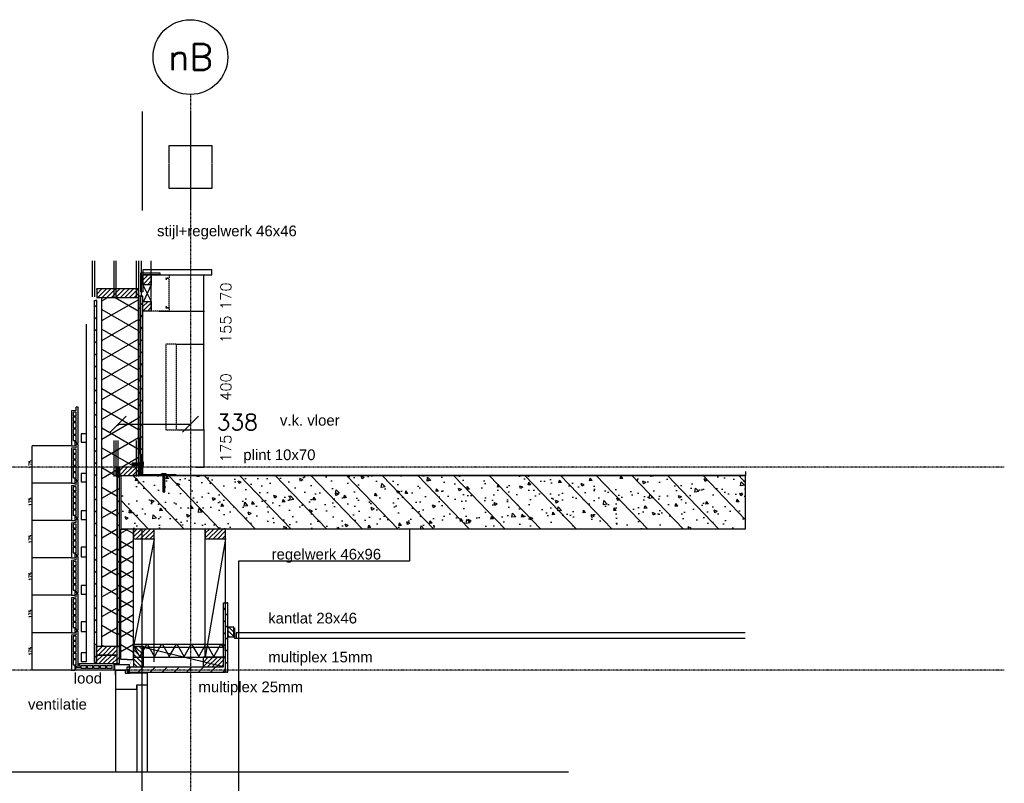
# Model space of a CAD drawing. Extents: x 0 to 297174, y -27731 to 163980.
# Tile 36 of 152: x 137829 to 142437, y 101316 to 104890. Entities that reach past the tile are written whole.
import ezdxf
from ezdxf.enums import TextEntityAlignment as Align

# ---------------------------------------------------------------- set-up
doc = ezdxf.new("R2010")
doc.units = 0
doc.header["$LTSCALE"] = 5
doc.header["$MEASUREMENT"] = 0
doc.header["$PDMODE"] = 3
doc.header["$PDSIZE"] = 0.1
for name, pattern in [('DASHDOT', [1, 0.5, -0.25, 0, -0.25]), ('DD1', [2.66667, 1.66667, -0.5, 0, -0.5]), ('HIDDEN', [0.375, 0.25, -0.125]), ('HIDDEN2', [0.1875, 0.125, -0.0625])]:
    doc.linetypes.add(name, pattern=pattern)
doc.layers.get('0').update_dxf_attribs({"linetype": 'CONTINUOUS'})
doc.layers.get('DEFPOINTS').update_dxf_attribs({"linetype": 'CONTINUOUS'})
for name, color, linetype in [('A--01A1_ACEER', 1, 'CONTINUOUS'), ('A--A21--_F-23-', 9, 'CONTINUOUS'), ('A--A23--_F--3-', 9, 'CONTINUOUS'), ('A--A25--_F--3-', 9, 'CONTINUOUS'), ('A--A42--_F-23-', 9, 'CONTINUOUS'), ('A--L$7A1-_STRAMIEN', 1, 'CONTINUOUS'), ('A--L13D3_VLOEREN', 3, 'CONTINUOUS'), ('A--L21--', 3, 'CONTINUOUS'), ('A--L21--_F--3-', 7, 'CONTINUOUS'), ('A--L21--_F-23-', 4, 'CONTINUOUS'), ('A--L21D3_BUITENWAND', 3, 'CONTINUOUS'), ('A--L21D4_BUITENWAND', 4, 'CONTINUOUS'), ('A--L22DC4_BINNENWAND', 4, 'HIDDEN'), ('A--L23--', 7, 'CONTINUOUS'), ('A--L23--_F--3-', 7, 'CONTINUOUS'), ('A--L25--', 7, 'CONTINUOUS'), ('A--L25--_F-23-', 7, 'CONTINUOUS'), ('A--L28--', 7, 'CONTINUOUS'), ('A--L28--_F--3-', 1, 'CONTINUOUS'), ('A--L28D1_KONSTRUKTIES', 1, 'CONTINUOUS'), ('A--L28DC1_KONSTRUKTIES', 1, 'HIDDEN2'), ('A--L31--', 2, 'CONTINUOUS'), ('A--L31--_F--3-', 7, 'CONTINUOUS'), ('A--L31D1_BUITENKOZIJN', 1, 'CONTINUOUS'), ('A--L35--', 7, 'CONTINUOUS'), ('A--L35--_F--3-', 7, 'CONTINUOUS'), ('A--L35--_F-23-', 7, 'CONTINUOUS'), ('A--L35-D2-_PLAFONDS', 2, 'CONTINUOUS'), ('A--L35-D4-_PLAFONDS', 4, 'CONTINUOUS'), ('A--L351-_F-23-', 7, 'CONTINUOUS'), ('A--L42--', 7, 'CONTINUOUS'), ('A--L42--_F-23-', 7, 'CONTINUOUS'), ('A--M$1A-_F123-', 1, 'CONTINUOUS'), ('A--T$1A-_F123_20', 1, 'CONTINUOUS'), ('STRAMIEN', 8, 'DD1'), ('X--LR---_CP', 7, 'CONTINUOUS')]:
    doc.layers.add(name, color=color, linetype=linetype)
doc.styles.add('EB2', font='ARIAL.TTF')
doc.styles.add('HIEMSTRA', font='romans.shx')
doc.styles.add('MAATLIJN', font='ROMANS')
doc.dimstyles.new('ALFA25', dxfattribs={"dimtxt": 50, "dimasz": 2, "dimexe": 0.3, "dimexo": 0.3, "dimgap": 2, "dimtad": 1, "dimdec": 0, "dimzin": 0, "dimdsep": 46, "dimtxsty": 'HIEMSTRA', "dimblk1": 'OBLIQUE', "dimblk2": 'OBLIQUE', "dimsah": 1, "dimcen": 0.09, "dimdle": 0.3, "dimclrd": 1, "dimclre": 1, "dimclrt": 2, "dimadec": 0, "dimazin": 0, "dimtfac": 0.75, "dimtdec": 4, "dimtix": 1, "dimtmove": 2, "dimatfit": 3, "dimldrblk": 'OBLIQUE', "dimfxl": 0, "dimtvp": 625, "dimtolj": 1, "dimtzin": 0, "dimarcsym": 0})
doc.dimstyles.get("Standard").update_dxf_attribs({"dimscale": 50, "dimtxt": 2.5, "dimasz": 2, "dimexe": 0.3, "dimexo": 0.3, "dimgap": 2, "dimtad": 1, "dimdec": 0, "dimzin": 0, "dimdsep": 46, "dimtxsty": 'HIEMSTRA', "dimblk1": 'OBLIQUE', "dimblk2": 'OBLIQUE', "dimsah": 1, "dimcen": 0.09, "dimdle": 0.3, "dimclrd": 1, "dimclre": 1, "dimclrt": 2, "dimadec": 0, "dimazin": 0, "dimtfac": 1, "dimtdec": 4, "dimtix": 1, "dimtmove": 2, "dimatfit": 3, "dimldrblk": 'OBLIQUE', "dimfxl": 0, "dimtvp": 625, "dimtolj": 1, "dimtzin": 0, "dimarcsym": 0})
pattern_1 = [(45, (0, 0), (-10.6066, 10.6066), [])]
pattern_2 = [(45, (-138290.5, -101875.897), (-28.284271, 28.284271), [])]

# ---------------------------------------------------------------- blocks, each defined once
blk = doc.blocks.new('_OBLIQUE')
at = {"color": 0, "linetype": 'ByBlock'}
blk.add_line((-0.5, -0.5), (0.5, 0.5), dxfattribs=at)
blk = doc.blocks.new('*D230')
at = {"layer": 'A--M$1A-_F123-', "color": 0, "lineweight": -2}
for p, q in [((138289.9, 102997), (138628.3, 102997)), ((138290.4, 102988.9), (138290.4, 102997.5)), ((138627.9, 102988.9), (138627.9, 102997.5))]:
    blk.add_line(p, q, dxfattribs=at)
at = {"layer": 'DEFPOINTS', "color": 0}
for p in [(138290.4, 102988.5), (138627.9, 102997), (138627.9, 102988.5)]:
    blk.add_point(p, dxfattribs=at)
at = {"layer": 'A--M$1A-_F123-', "color": 0, "lineweight": -2, "xscale": 75, "yscale": 75, "zscale": 75, "rotation": 180}
blk.add_blockref('_OBLIQUE', (138290.4, 102997), dxfattribs=at)
at = {"layer": 'A--M$1A-_F123-', "color": 0, "lineweight": -2, "xscale": 75, "yscale": 75, "zscale": 75}
blk.add_blockref('_OBLIQUE', (138627.9, 102997), dxfattribs=at)
at = {"layer": 'A--M$1A-_F123-', "color": 2, "insert": (138847.3, 103006.9), "char_height": 75, "attachment_point": 5, "style": 'MAATLIJN'}
blk.add_mtext('\\A1;338', dxfattribs=at)
blk = doc.blocks.new('Q020559-')
at = {"layer": 'A--L28--_F--3-', "color": 4, "linetype": 'Continuous'}
blk.add_lwpolyline([(0, 0), (0, 90), (8, 90, -0.414214), (10, 88), (10, 13.5, 0.414214), (13.5, 10), (88, 10, -0.414214), (90, 8), (90, 0)], format="xyb", close=True, dxfattribs=at)
at = {"layer": 'X--LR---_CP', "color": 4, "linetype": 'Continuous'}
blk.add_point((0, 0), dxfattribs=at)
blk = doc.blocks.new('Q020283-')
at = {"layer": 'A--A25--_F--3-'}
h = blk.add_hatch(dxfattribs=at)
h.set_pattern_fill('ALFALINE', color=256, scale=15, style=0, pattern_type=2)
h.set_pattern_definition(pattern_1)
h.paths.add_polyline_path([(0, 0), (0, 96), (46, 96), (46, 0)])
at = {"layer": 'A--L25--_F-23-', "color": 2, "linetype": 'Continuous'}
blk.add_lwpolyline([(0, 0), (0, 96), (46, 96), (46, 0)], close=True, dxfattribs=at)
at = {"layer": 'X--LR---_CP'}
for p in [(0, 0), (0, 0), (46, 0)]:
    blk.add_point(p, dxfattribs=at)
blk = doc.blocks.new('*U1676')
at = {"layer": 'A--A42--_F-23-', "linetype": 'Continuous'}
h = blk.add_hatch(dxfattribs=at)
h.set_pattern_fill('ALFALINE', color=256, scale=40, style=0)
h.set_pattern_definition([(45, (-138331.353, -101848.398), (-28.284271, 28.284271), [])])
h.paths.add_polyline_path([(0, 0), (0, 12.5), (451.5, 12.5), (456.5, 0), (461.5, -12.5), (0, -12.5)])
at = {"layer": 'A--L42--_F-23-', "color": 2, "linetype": 'Continuous'}
for points in [[(0, 0), (0, 12.5), (451.5, 12.5), (451.5, 12.5)], [(0, 0), (0, 12.5), (451.5, 12.5), (451.5, 12.5)], [(0, 0), (0, 12.5), (451.5, 12.5), (451.5, 12.5)], [(0, 0), (0, -12.5), (461.5, -12.5), (461.5, -12.5)]]:
    blk.add_lwpolyline(points, dxfattribs=at)
blk = doc.blocks.new('*U1675')
at = {"layer": 'A--A21--_F-23-', "linetype": 'Continuous'}
h = blk.add_hatch(dxfattribs=at)
h.set_pattern_fill('ALFAISO', color=256, scale=60, style=0)
h.set_pattern_definition([(60, (0, -30), (-51.9615, 30), []), (120, (0, -30), (-51.9615, -30), [])])
h.paths.add_polyline_path([(0, 0), (0, 30), (421, 30), (421, 0), (421, -30), (0, -30)])
at = {"layer": 'A--L21--_F--3-', "color": 3, "linetype": 'Continuous'}
for points in [[(0, 0), (0, 30), (421, 30), (421, 0)], [(0, 0), (0, -30), (421, -30), (421, 0)]]:
    blk.add_lwpolyline(points, dxfattribs=at)
blk = doc.blocks.new('*U1674')
at = {"layer": 'A--A42--_F-23-', "linetype": 'Continuous'}
h = blk.add_hatch(dxfattribs=at)
h.set_pattern_fill('ALFALINE', color=256, scale=40, style=0)
h.set_pattern_definition([(45, (-138184.455, -101880.604), (-28.284271, 28.284271), [])])
h.paths.add_polyline_path([(0, 0), (-5, 0), (-5.1, 1695.2), (-0.1, 1695.2), (4.9, 1695.2), (5, 0)])
at = {"layer": 'A--L42--_F-23-', "color": 2, "linetype": 'Continuous'}
for points in [[(0, 0), (-5, 0), (-5.1, 1695.2), (-0.1, 1695.2)], [(0, 0), (5, 0), (4.9, 1695.2), (-0.1, 1695.2)]]:
    blk.add_lwpolyline(points, dxfattribs=at)
blk = doc.blocks.new('*U1673')
at = {"layer": 'A--A42--_F-23-', "linetype": 'Continuous'}
h = blk.add_hatch(dxfattribs=at)
h.set_pattern_fill('ALFALINE', color=256, scale=40, style=0)
h.set_pattern_definition(pattern_2)
h.paths.add_polyline_path([(0, 0), (-5, 0), (-5.1, 920), (-0.1, 920), (4.9, 920), (5, 0)])
at = {"layer": 'A--L42--_F-23-', "color": 2, "linetype": 'Continuous'}
for points in [[(0, 0), (-5, 0), (-5.1, 920), (-0.1, 920)], [(0, 0), (5, 0), (4.9, 920), (-0.1, 920)]]:
    blk.add_lwpolyline(points, dxfattribs=at)
blk = doc.blocks.new('ARGETON175')
at = {"layer": 'A--L21D3_BUITENWAND'}
for p, q in [((-8, 153), (-30, 150.5)), ((-30, 150.5), (-30, -12.5)), ((-22, 145.5), (-22, 126)), ((-8, 145.5), (-22, 145.5)), ((0, 168), (-8, 168)), ((-8, 153), (-8, 168)), ((-8, 126), (-8, 145.5)), ((0, 0), (0, 168)), ((-8, 126), (-22, 126)), ((-8, 121), (-22, 121)), ((-22, 121), (-22, 102)), ((-22, 102), (-8, 102)), ((-22, 97), (-22, 72)), ((-22, 97), (-8, 97)), ((-8, 102), (-8, 121)), ((-8, 72), (-8, 97)), ((-22, 72), (-8, 72)), ((-22, 67), (-22, 42)), ((-22, 67), (-8, 67)), ((-8, 42), (-8, 67)), ((-22, 42), (-8, 42)), ((-22, 37), (-22, 12)), ((-22, 37), (-8, 37)), ((-22, 12), (-8, 12)), ((-15, 7), (-15, -12.5)), ((-15, 7), (-8, 7)), ((-8, 12), (-8, 37)), ((-8, 7), (-8, 0)), ((-8, 0), (0, 0)), ((-30, -12.5), (-15, -12.5))]:
    blk.add_line(p, q, dxfattribs=at)
blk = doc.blocks.new('*D231')
at = {"layer": 'A--M$1A-_F123-', "color": 1, "lineweight": -2}
for p, q in [((138071.8, 102720.9), (137887.2, 102720.9)), ((137887.3, 102545.8), (137887.3, 102721)), ((138071.8, 102545.9), (137887.2, 102545.9))]:
    blk.add_line(p, q, dxfattribs=at)
at = {"layer": 'DEFPOINTS', "color": 0}
for p in [(137887.3, 102720.9), (138071.9, 102720.9), (138071.9, 102545.9)]:
    blk.add_point(p, dxfattribs=at)
at = {"layer": 'A--M$1A-_F123-', "color": 1, "lineweight": -2, "xscale": 0.6, "yscale": 0.6, "zscale": 0.6}
for p, rotation in [((137887.3, 102720.9), 90), ((137887.3, 102545.9), 270)]:
    blk.add_blockref('_OBLIQUE', p, dxfattribs=dict(at, rotation=rotation))
at = {"layer": 'A--M$1A-_F123-', "color": 2, "insert": (137879.2, 102633.4), "char_height": 15, "attachment_point": 5, "rotation": 90, "style": 'HIEMSTRA'}
blk.add_mtext('\\A1;175', dxfattribs=at)
blk = doc.blocks.new('*D232')
at = {"layer": 'A--M$1A-_F123-', "color": 1, "lineweight": -2}
for p, q in [((138071.8, 102895.9), (137887.2, 102895.9)), ((137887.3, 102720.8), (137887.3, 102896)), ((138071.8, 102720.9), (137887.2, 102720.9))]:
    blk.add_line(p, q, dxfattribs=at)
at = {"layer": 'DEFPOINTS', "color": 0}
for p in [(137887.3, 102895.9), (138071.9, 102895.9), (138071.9, 102720.9)]:
    blk.add_point(p, dxfattribs=at)
at = {"layer": 'A--M$1A-_F123-', "color": 1, "lineweight": -2, "xscale": 0.6, "yscale": 0.6, "zscale": 0.6}
for p, rotation in [((137887.3, 102895.9), 90), ((137887.3, 102720.9), 270)]:
    blk.add_blockref('_OBLIQUE', p, dxfattribs=dict(at, rotation=rotation))
at = {"layer": 'A--M$1A-_F123-', "color": 2, "insert": (137879.2, 102808.4), "char_height": 15, "attachment_point": 5, "rotation": 90, "style": 'HIEMSTRA'}
blk.add_mtext('\\A1;175', dxfattribs=at)
blk = doc.blocks.new('*U1672')
at = {"layer": 'A--A42--_F-23-', "linetype": 'Continuous'}
h = blk.add_hatch(dxfattribs=at)
h.set_pattern_fill('ALFALINE', color=256, scale=40, style=0)
h.set_pattern_definition(pattern_2)
h.paths.add_polyline_path([(0, 0), (-5, 0), (-5.1, 920), (-0.1, 920), (4.9, 920), (5, 0)])
at = {"layer": 'A--L42--_F-23-', "color": 2, "linetype": 'Continuous'}
for points in [[(0, 0), (-5, 0), (-5.1, 920), (-0.1, 920)], [(0, 0), (5, 0), (4.9, 920), (-0.1, 920)]]:
    blk.add_lwpolyline(points, dxfattribs=at)
blk = doc.blocks.new('ARGETONBOVEND2')
at = {"layer": 'A--L21D3_BUITENWAND'}
for p, q in [((-30, 162.5), (-30, -15.5)), ((0, 162.5), (-30, 162.5)), ((-22, 154), (-8, 154)), ((-22, 154), (-22, 129)), ((-8, 129), (-8, 154)), ((0, 0), (0, 162.5)), ((-22, 129), (-8, 129)), ((-22, 124), (-8, 124)), ((-22, 124), (-22, 99)), ((-22, 99), (-8, 99)), ((-22, 94), (-8, 94)), ((-22, 94), (-22, 69)), ((-8, 99), (-8, 124)), ((-8, 69), (-8, 94)), ((-22, 69), (-8, 69)), ((-22, 64), (-22, 39)), ((-22, 64), (-8, 64)), ((-8, 39), (-8, 64)), ((-22, 39), (-8, 39)), ((-22, 34), (-22, 9)), ((-22, 34), (-8, 34)), ((-22, 9), (-8, 9)), ((-20, 4), (-20, -15.5)), ((-20, 4), (-8, 4)), ((-8, 9), (-8, 34)), ((-8, 4), (-8, 0)), ((-8, 0), (0, 0)), ((-30, -15.5), (-20, -15.5))]:
    blk.add_line(p, q, dxfattribs=at)
blk = doc.blocks.new('*D233')
at = {"layer": 'A--M$1A-_F123-', "color": 1, "lineweight": -2}
for p, q in [((138071.8, 102020.9), (137887.2, 102020.9)), ((137887.3, 101845.8), (137887.3, 102021)), ((138071.8, 101845.9), (137887.2, 101845.9))]:
    blk.add_line(p, q, dxfattribs=at)
at = {"layer": 'DEFPOINTS', "color": 0}
for p in [(137887.3, 102020.9), (138071.9, 102020.9), (138071.9, 101845.9)]:
    blk.add_point(p, dxfattribs=at)
at = {"layer": 'A--M$1A-_F123-', "color": 1, "lineweight": -2, "xscale": 0.6, "yscale": 0.6, "zscale": 0.6}
for p, rotation in [((137887.3, 102020.9), 90), ((137887.3, 101845.9), 270)]:
    blk.add_blockref('_OBLIQUE', p, dxfattribs=dict(at, rotation=rotation))
at = {"layer": 'A--M$1A-_F123-', "color": 2, "insert": (137879.2, 101933.4), "char_height": 15, "attachment_point": 5, "rotation": 90, "style": 'HIEMSTRA'}
blk.add_mtext('\\A1;175', dxfattribs=at)
blk = doc.blocks.new('*D234')
at = {"layer": 'A--M$1A-_F123-', "color": 1, "lineweight": -2}
for p, q in [((138071.8, 102370.9), (137887.2, 102370.9)), ((137887.3, 102195.8), (137887.3, 102371)), ((138071.8, 102195.9), (137887.2, 102195.9))]:
    blk.add_line(p, q, dxfattribs=at)
at = {"layer": 'DEFPOINTS', "color": 0}
for p in [(137887.3, 102370.9), (138071.9, 102370.9), (138071.9, 102195.9)]:
    blk.add_point(p, dxfattribs=at)
at = {"layer": 'A--M$1A-_F123-', "color": 1, "lineweight": -2, "xscale": 0.6, "yscale": 0.6, "zscale": 0.6}
for p, rotation in [((137887.3, 102370.9), 90), ((137887.3, 102195.9), 270)]:
    blk.add_blockref('_OBLIQUE', p, dxfattribs=dict(at, rotation=rotation))
at = {"layer": 'A--M$1A-_F123-', "color": 2, "insert": (137879.2, 102283.4), "char_height": 15, "attachment_point": 5, "rotation": 90, "style": 'HIEMSTRA'}
blk.add_mtext('\\A1;175', dxfattribs=at)
blk = doc.blocks.new('*U1671')
at = {"layer": 'A--A21--_F-23-', "linetype": 'Continuous'}
h = blk.add_hatch(dxfattribs=at)
h.set_pattern_fill('ALFAISO', color=256, scale=60, angle=90, style=0)
h.set_pattern_definition([(150, (30, -2e-15), (-30, -51.9615), []), (210, (30, -2e-15), (30, -51.9615), [])])
h.paths.add_polyline_path([(0, 0), (-30, 0), (-30, 610), (0, 610), (30, 610), (30, 0)])
at = {"layer": 'A--L21--_F--3-', "color": 3, "linetype": 'Continuous'}
for points in [[(0, 0), (-30, 0), (-30, 610), (0, 610)], [(0, 0), (30, 0), (30, 610), (0, 610)]]:
    blk.add_lwpolyline(points, dxfattribs=at)
blk = doc.blocks.new('*D235')
at = {"layer": 'A--M$1A-_F123-', "color": 1, "lineweight": -2}
for p, q in [((138071.8, 102195.9), (137887.2, 102195.9)), ((137887.3, 102020.8), (137887.3, 102196)), ((138071.8, 102020.9), (137887.2, 102020.9))]:
    blk.add_line(p, q, dxfattribs=at)
at = {"layer": 'DEFPOINTS', "color": 0}
for p in [(137887.3, 102195.9), (138071.9, 102195.9), (138071.9, 102020.9)]:
    blk.add_point(p, dxfattribs=at)
at = {"layer": 'A--M$1A-_F123-', "color": 1, "lineweight": -2, "xscale": 0.6, "yscale": 0.6, "zscale": 0.6}
for p, rotation in [((137887.3, 102195.9), 90), ((137887.3, 102020.9), 270)]:
    blk.add_blockref('_OBLIQUE', p, dxfattribs=dict(at, rotation=rotation))
at = {"layer": 'A--M$1A-_F123-', "color": 2, "insert": (137879.2, 102108.4), "char_height": 15, "attachment_point": 5, "rotation": 90, "style": 'HIEMSTRA'}
blk.add_mtext('\\A1;175', dxfattribs=at)
blk = doc.blocks.new('NH40_196')
at = {"layer": 'A--A25--_F--3-'}
h = blk.add_hatch(dxfattribs=at)
h.set_pattern_fill('ALFALINE', color=256, scale=15, style=0, pattern_type=2)
h.set_pattern_definition([(45, (-6, 0), (-10.6066, 10.6066), [])])
h.paths.add_polyline_path([(0, 0), (0, 196), (40, 196), (40, 0)])
at = {"layer": 'A--L25--_F-23-', "color": 2, "linetype": 'Continuous'}
blk.add_lwpolyline([(0, 0), (0, 196), (40, 196), (40, 0)], close=True, dxfattribs=at)
at = {"layer": 'X--LR---_CP'}
for p in [(0, 0), (0, 0), (40, 0)]:
    blk.add_point(p, dxfattribs=at)
blk = doc.blocks.new('*D236')
at = {"layer": 'A--M$1A-_F123-', "color": 1, "lineweight": -2}
for p, q in [((138071.8, 102545.9), (137887.2, 102545.9)), ((137887.3, 102370.8), (137887.3, 102546)), ((138071.8, 102370.9), (137887.2, 102370.9))]:
    blk.add_line(p, q, dxfattribs=at)
at = {"layer": 'DEFPOINTS', "color": 0}
for p in [(137887.3, 102545.9), (138071.9, 102545.9), (138071.9, 102370.9)]:
    blk.add_point(p, dxfattribs=at)
at = {"layer": 'A--M$1A-_F123-', "color": 1, "lineweight": -2, "xscale": 0.6, "yscale": 0.6, "zscale": 0.6}
for p, rotation in [((137887.3, 102545.9), 90), ((137887.3, 102370.9), 270)]:
    blk.add_blockref('_OBLIQUE', p, dxfattribs=dict(at, rotation=rotation))
at = {"layer": 'A--M$1A-_F123-', "color": 2, "insert": (137879.2, 102458.4), "char_height": 15, "attachment_point": 5, "rotation": 90, "style": 'HIEMSTRA'}
blk.add_mtext('\\A1;175', dxfattribs=at)
blk = doc.blocks.new('*U1669')
at = {"layer": 'A--A42--_F-23-', "linetype": 'Continuous'}
h = blk.add_hatch(dxfattribs=at)
h.set_pattern_fill('ALFALINE', color=256, scale=40, style=0)
h.set_pattern_definition([(45, (-138400.116, -102755.9), (-28.284271, 28.284271), [])])
h.paths.add_polyline_path([(0, 0), (-5, 0), (-4.9, 840), (0.1, 840), (5.1, 840), (5, 0)])
at = {"layer": 'A--L42--_F-23-', "color": 2, "linetype": 'Continuous'}
for points in [[(0, 0), (-5, 0), (-4.9, 840), (0.1, 840)], [(0, 0), (5, 0), (5.1, 840), (0.1, 840)]]:
    blk.add_lwpolyline(points, dxfattribs=at)
blk = doc.blocks.new('*U1668')
at = {"layer": 'A--A42--_F-23-', "linetype": 'Continuous'}
h = blk.add_hatch(dxfattribs=at)
h.set_pattern_fill('ALFALINE', color=256, scale=40, style=0)
h.set_pattern_definition([(45, (-138390.403, -102755.9), (-28.284271, 28.284271), [])])
h.paths.add_polyline_path([(0, 0), (-5, 0), (-5.1, 840), (-0.1, 840), (4.9, 840), (5, 0)])
at = {"layer": 'A--L42--_F-23-', "color": 2, "linetype": 'Continuous'}
for points in [[(0, 0), (-5, 0), (-5.1, 840), (-0.1, 840)], [(0, 0), (5, 0), (4.9, 840), (-0.1, 840)]]:
    blk.add_lwpolyline(points, dxfattribs=at)
blk = doc.blocks.new('Q031612A')
at = {"layer": 'A--L35--_F-23-', "color": 1, "linetype": 'Continuous'}
for points in [[(0, 0), (0, 11), (-4.5, 11), (-5, 10.5), (-5, -10.5), (-4.5, -11), (0, -11), (0, -4.7), (-4.5, -4.7), (0, -4.7), (0, -11), (-4.5, -11), (-5, -10.5), (-5, -4.2), (-4.5, -4.7), (-5, -5.2)], [(-5, 4.4), (-4.5, 4.9), (-5, 5.4)], [(-4.5, 4.9), (0, 4.9), (0, -4.7)], [(1.7, 4.5), (0.6, -4.4)], [(0.6, 4.5), (0.6, -4.4)], [(3.2, 4.5), (2.1, -4.4)], [(4.7, 4.5), (3.6, -4.4)], [(6.2, 4.5), (5.1, -4.4)], [(7.7, 4.5), (6.6, -4.4)], [(9.2, 4.5), (8.1, -4.4)], [(10.7, 4.5), (9.6, -4.4)], [(12.3, 4.5), (11.2, -4.4)], [(13.8, 4.5), (12.7, -4.4)], [(15.3, 4.5), (14.2, -4.4)], [(16.8, 4.5), (15.7, -4.4)], [(18.3, 4.5), (17.2, -4.4)], [(19.8, 4.5), (18.7, -4.4)], [(21.3, 4.5), (20.2, -4.4)], [(22.8, 4.5), (21.7, -4.4)], [(24.3, 4.5), (23.2, -4.4)], [(25.9, 4.5), (24.8, -4.4)], [(27.4, 4.5), (26.3, -4.4)], [(28.9, 4.5), (27.8, -4.4)], [(30.4, 4.5), (29.3, -4.4)], [(31.9, 4.5), (30.8, -4.4)], [(33.4, 4.5), (32.3, -4.4)], [(34.9, 4.5), (33.8, -4.4)], [(36.4, 4.5), (35.3, -4.4)], [(37.9, 4.5), (36.8, -4.4)], [(39.5, 4.5), (38.4, -4.4)], [(41, 4.5), (39.9, -4.4)], [(42.5, 4.5), (41.4, -4.4)], [(44, 4.5), (42.9, -4.4)], [(45.5, 4.5), (44.4, -4.4)], [(47, 4.5), (45.9, -4.4)], [(47.6, -2.8), (47.5, -4.1)]]:
    blk.add_lwpolyline(points, dxfattribs=at)
blk.add_lwpolyline([(47.6, 4), (47.1, 4.5), (0, 4.5), (0, -4.4), (47.1, -4.4), (47.6, -3.9)], close=True, dxfattribs=at)
at = {"layer": 'A--L351-_F-23-', "color": 1, "linetype": 'DASHDOT'}
blk.add_lwpolyline([(-7.9, 0), (51.6, 0)], dxfattribs=at)
at = {"layer": 'X--LR---_CP', "color": 1, "linetype": 'DASHDOT'}
blk.add_point((0, 0), dxfattribs=at)
blk.add_point((0, 0), dxfattribs=at)
blk.add_point((0, 0), dxfattribs=at)
blk = doc.blocks.new('Q031612-')
at = {"layer": 'A--L35--_F-23-', "color": 1, "linetype": 'Continuous'}
for points in [[(0, 0), (0, 11), (-4.5, 11), (-5, 10.5), (-5, -10.5), (-4.5, -11), (0, -11), (0, -4.7), (-4.5, -4.7), (0, -4.7), (0, -11), (-4.5, -11), (-5, -10.5), (-5, -4.2), (-4.5, -4.7), (-5, -5.2)], [(-5, 4.4), (-4.5, 4.9), (-5, 5.4)], [(-4.5, 4.9), (0, 4.9), (0, -4.7)], [(34, 4.5), (32.9, -4.4)], [(33, 4.5), (33, -4.4)], [(35.6, 4.5), (34.5, -4.4)], [(37.1, 4.5), (36, -4.4)], [(38.6, 4.5), (37.5, -4.4)], [(40.1, 4.5), (39, -4.4)], [(41.6, 4.5), (40.5, -4.4)], [(43.1, 4.5), (42, -4.4)], [(44.6, 4.5), (43.5, -4.4)], [(46.1, 4.5), (45, -4.4)], [(47.6, 4.5), (46.5, -4.4)], [(49.2, 4.5), (48.1, -4.4)], [(50.7, 4.5), (49.6, -4.4)], [(52.2, 4.5), (51.1, -4.4)], [(53.7, 4.5), (52.6, -4.4)], [(55.2, 4.5), (54.1, -4.4)], [(56.7, 4.5), (55.6, -4.4)], [(58.2, 4.5), (57.1, -4.4)], [(59.7, 4.5), (58.6, -4.4)], [(61.3, 4.5), (60.2, -4.4)], [(62.8, 4.5), (61.7, -4.4)], [(64.3, 4.5), (63.2, -4.4)], [(65.8, 4.5), (64.7, -4.4)], [(67.3, 4.5), (66.2, -4.4)], [(68.8, 4.5), (67.7, -4.4)], [(70.3, 4.5), (69.2, -4.4)], [(71.8, 4.5), (70.7, -4.4)], [(73.3, 4.5), (72.2, -4.4)], [(74.9, 4.5), (73.8, -4.4)], [(76.4, 4.5), (75.3, -4.4)], [(77.9, 4.5), (76.8, -4.4)], [(79.4, 4.5), (78.3, -4.4)], [(80, -2.8), (79.8, -4.1)]]:
    blk.add_lwpolyline(points, dxfattribs=at)
blk.add_lwpolyline([(80, 4), (79.5, 4.5), (0, 4.5), (0, -4.4), (79.5, -4.4), (80, -3.9)], close=True, dxfattribs=at)
at = {"layer": 'A--L351-_F-23-', "color": 1, "linetype": 'DASHDOT'}
blk.add_lwpolyline([(-7.9, 0), (84, 0)], dxfattribs=at)
at = {"layer": 'X--LR---_CP', "color": 1, "linetype": 'DASHDOT'}
blk.add_point((0, 0), dxfattribs=at)
blk.add_point((0, 0), dxfattribs=at)
blk.add_point((0, 0), dxfattribs=at)
blk = doc.blocks.new('*U1667')
at = {"layer": 'A--A42--_F-23-', "linetype": 'Continuous'}
h = blk.add_hatch(dxfattribs=at)
h.set_pattern_fill('ALFALINE', color=256, scale=40, style=0)
h.set_pattern_definition([(45, (-138797.853, -101835.898), (-28.284271, 28.284271), [])])
h.paths.add_polyline_path([(0, 0), (-5, 0), (-5, 324.2), (0, 324.2), (5, 324.2), (5, 0)])
at = {"layer": 'A--L42--_F-23-', "color": 2, "linetype": 'Continuous'}
for points in [[(0, 0), (-5, 0), (-5, 324.2), (0, 324.2)], [(0, 0), (5, 0), (5, 324.2), (0, 324.2)]]:
    blk.add_lwpolyline(points, dxfattribs=at)
blk = doc.blocks.new('*U1666')
at = {"layer": 'A--A42--_F-23-', "linetype": 'Continuous'}
h = blk.add_hatch(dxfattribs=at)
h.set_pattern_fill('ALFALINE', color=256, scale=40, style=0)
h.set_pattern_definition([(45, (-138787.853, -101848.398), (-28.284271, 28.284271), [])])
h.paths.add_polyline_path([(0, 0), (5, -12.5), (5, 311.7), (0, 311.7), (-5, 311.7), (-5, 12.5)])
at = {"layer": 'A--L42--_F-23-', "color": 2, "linetype": 'Continuous'}
for points in [[(-5, 12.5), (-5, 12.5), (-5, 311.7), (0, 311.7)], [(5, -12.5), (5, -12.5), (5, 311.7), (0, 311.7)]]:
    blk.add_lwpolyline(points, dxfattribs=at)
blk = doc.blocks.new('Q020259-')
at = {"layer": 'A--A25--_F--3-'}
h = blk.add_hatch(dxfattribs=at)
h.set_pattern_fill('ALFALINE', color=256, scale=15, style=0, pattern_type=2)
h.set_pattern_definition(pattern_1)
h.paths.add_polyline_path([(0, 0), (0, 46), (28, 46), (28, 0)])
at = {"layer": 'A--L25--_F-23-', "color": 2, "linetype": 'Continuous'}
blk.add_lwpolyline([(0, 0), (0, 46), (28, 46), (28, 0)], close=True, dxfattribs=at)
at = {"layer": 'X--LR---_CP'}
for p in [(0, 0), (0, 0), (28, 0)]:
    blk.add_point(p, dxfattribs=at)
blk = doc.blocks.new('*D237')
at = {"color": 1, "linetype": 'ByBlock'}
for p, q in [((138591.6, 103695.9), (138691.6, 103695.9)), ((138691.3, 103525.6), (138691.3, 103695.9)), ((138587.4, 103525.9), (138691.6, 103525.9))]:
    blk.add_line(p, q, dxfattribs=at)
at = {"layer": 'DEFPOINTS', "color": 0, "linetype": 'ByBlock'}
for p in [(138591.3, 103695.9), (138691.3, 103695.9), (138587.1, 103525.9)]:
    blk.add_point(p, dxfattribs=at)
at = {"color": 1, "linetype": 'ByBlock', "xscale": 2, "yscale": 2, "zscale": 2}
for p, rotation in [((138691.3, 103695.9), 90), ((138691.3, 103525.9), 270)]:
    blk.add_blockref('_OBLIQUE', p, dxfattribs=dict(at, rotation=rotation))
at = {"color": 2, "linetype": 'ByBlock', "insert": (138794.1, 103595.9), "char_height": 50, "attachment_point": 5, "rotation": 90, "style": 'HIEMSTRA'}
blk.add_mtext('\\A1;170', dxfattribs=at)
blk = doc.blocks.new('*D238')
at = {"color": 1, "linetype": 'ByBlock'}
for p, q in [((138654.4, 103370.9), (138691.6, 103370.9)), ((138691.3, 102970.6), (138691.3, 103370.9)), ((138563.7, 102970.9), (138691.6, 102970.9))]:
    blk.add_line(p, q, dxfattribs=at)
at = {"layer": 'DEFPOINTS', "color": 0, "linetype": 'ByBlock'}
for p in [(138654.1, 103370.9), (138691.3, 103370.9), (138563.4, 102970.9)]:
    blk.add_point(p, dxfattribs=at)
at = {"color": 1, "linetype": 'ByBlock', "xscale": 2, "yscale": 2, "zscale": 2}
for p, rotation in [((138691.3, 103370.9), 90), ((138691.3, 102970.9), 270)]:
    blk.add_blockref('_OBLIQUE', p, dxfattribs=dict(at, rotation=rotation))
at = {"color": 2, "linetype": 'ByBlock', "insert": (138794.1, 103170.9), "char_height": 50, "attachment_point": 5, "rotation": 90, "style": 'HIEMSTRA'}
blk.add_mtext('\\A1;400', dxfattribs=at)
blk = doc.blocks.new('*D239')
at = {"color": 1, "linetype": 'ByBlock'}
for p, q in [((138563.7, 102970.9), (138691.6, 102970.9)), ((138691.3, 102971.2), (138691.3, 102795.9)), ((138654.4, 102795.9), (138691.6, 102795.9))]:
    blk.add_line(p, q, dxfattribs=at)
at = {"layer": 'DEFPOINTS', "color": 0, "linetype": 'ByBlock'}
for p in [(138563.4, 102970.9), (138654.1, 102795.9), (138691.3, 102795.9)]:
    blk.add_point(p, dxfattribs=at)
at = {"color": 1, "linetype": 'ByBlock', "xscale": 2, "yscale": 2, "zscale": 2}
for p, rotation in [((138691.3, 102970.9), 90), ((138691.3, 102795.9), 270)]:
    blk.add_blockref('_OBLIQUE', p, dxfattribs=dict(at, rotation=rotation))
at = {"color": 2, "linetype": 'ByBlock', "insert": (138794.1, 102883.4), "char_height": 50, "attachment_point": 5, "rotation": 90, "style": 'HIEMSTRA'}
blk.add_mtext('\\A1;175', dxfattribs=at)
blk = doc.blocks.new('*D240')
at = {"color": 1, "linetype": 'ByBlock'}
for p, q in [((138563.7, 102970.9), (138691.6, 102970.9)), ((138691.3, 102971.2), (138691.3, 102795.9)), ((138654.4, 102795.9), (138691.6, 102795.9))]:
    blk.add_line(p, q, dxfattribs=at)
at = {"layer": 'DEFPOINTS', "color": 0, "linetype": 'ByBlock'}
for p in [(138563.4, 102970.9), (138654.1, 102795.9), (138691.3, 102795.9)]:
    blk.add_point(p, dxfattribs=at)
at = {"color": 1, "linetype": 'ByBlock', "xscale": 2, "yscale": 2, "zscale": 2}
for p, rotation in [((138691.3, 102970.9), 90), ((138691.3, 102795.9), 270)]:
    blk.add_blockref('_OBLIQUE', p, dxfattribs=dict(at, rotation=rotation))
at = {"color": 2, "linetype": 'ByBlock', "insert": (138794.1, 102883.4), "char_height": 50, "attachment_point": 5, "rotation": 90, "style": 'HIEMSTRA'}
blk.add_mtext('\\A1;175', dxfattribs=at)
blk = doc.blocks.new('*D241')
at = {"color": 1, "linetype": 'ByBlock'}
for p, q in [((138480.2, 103525.9), (138691.6, 103525.9)), ((138691.3, 103370.6), (138691.3, 103525.9)), ((138563.7, 103370.9), (138691.6, 103370.9))]:
    blk.add_line(p, q, dxfattribs=at)
at = {"layer": 'DEFPOINTS', "color": 0, "linetype": 'ByBlock'}
for p in [(138479.9, 103525.9), (138691.3, 103525.9), (138563.4, 103370.9)]:
    blk.add_point(p, dxfattribs=at)
at = {"color": 1, "linetype": 'ByBlock', "xscale": 2, "yscale": 2, "zscale": 2}
for p, rotation in [((138691.3, 103525.9), 90), ((138691.3, 103370.9), 270)]:
    blk.add_blockref('_OBLIQUE', p, dxfattribs=dict(at, rotation=rotation))
at = {"color": 2, "linetype": 'ByBlock', "insert": (138794.1, 103440.9), "char_height": 50, "attachment_point": 5, "rotation": 90, "style": 'HIEMSTRA'}
blk.add_mtext('\\A1;155', dxfattribs=at)
blk = doc.blocks.new('*U1665')
at = {"layer": 'A--L23--_F--3-', "color": 2, "linetype": 'Continuous'}
blk.add_lwpolyline([(0, 0), (0, -20), (-2821.4, -20), (-2821.4, 0)], dxfattribs=at)

msp = doc.modelspace()

# ---------------------------------------------------------------- hatches: boundary and pattern name
at = {"layer": 'A--A21--_F-23-'}
h = msp.add_hatch(dxfattribs=at)
h.set_pattern_fill('ALFAISO', color=256, scale=80, angle=270, style=0, pattern_type=2)
h.set_pattern_definition([(210, (208418.215, -1e-11), (-40, 69.28203), []), (150, (208418.215, -1e-11), (40, 69.28203), [])])
h.paths.add_polyline_path([(138285.5, 101955.9), (138213.4, 101955.9), (138213.4, 103589.8), (138386.1, 103589.8), (138385.6, 102795.9), (138285.4, 102795.9)])
at = {"layer": 'A--A23--_F--3-'}
h = msp.add_hatch(dxfattribs=at)
h.set_pattern_fill('ALFABET', color=256, scale=20, angle=1, style=0, pattern_type=2)
h.set_pattern_definition([(134, (215147.1, 7000), (86.32078, 83.359), []), (129, (215147.11, 7000), (-143.64922, -10.04493), [15, -165]), (184, (215147.1, 7000), (30.37155, 149.9312), [12, -132]), (78.5486, (215135.14, 6999.16), (-113.27778, 139.88618), [12.74804, -140.22842]), (132.8158, (215147.8, 7040), (-213.99344, -29.37358), [22.5, -247.5]), (82.3644, (215129.97, 7037.55), (-183.50393, 198.05632), [19.12206, -210.3426]), (187.8158, (215147.8, 7040), (-183.50378, 198.05647), [18, -198]), (158, (215127.63, 7030.34), (-120.76856, -78.42802), [15, -165]), (213, (215127.63, 7030.34), (-46.12453, 145.8572), [12, -132]), (107.5486, (215117.57, 7023.81), (-166.89315, 67.42906), [12.74804, -140.22842]), (141.5, (215147.106, 7000), (-1.26964, 66.611074), [0, -130.4, 0, -134, 0, -132.5]), (171.5, (215147.106, 7000), (-51.229207, 79.788568), [0, -76.4, 0, -127.4, 0, -50.5]), (211.5, (215191.7, 6999.22), (-106.826954, -2.64699), [0, -50, 0, -156, 0, -207]), (221.5, (215211.7, 6998.87), (-116.270055, 22.05355), [0, -65, 0, -103.6, 0, -147]), (221.5, (215211.7, 6998.87), (-116.270055, 22.05355), [0, -65, 0, -103.6, 0, -147])])
h.paths.add_polyline_path([(141224.7, 102505.9), (138303.4, 102505.9), (138303.4, 102755.9), (141224.7, 102755.9)])
at = {"layer": 'A--A25--_F--3-'}
h = msp.add_hatch(dxfattribs=at)
h.set_pattern_fill('ALFALINE', color=256, scale=15, style=0, pattern_type=2)
h.set_pattern_definition([(45, (138405.258, 103649.9), (-10.6066, 10.6066), [])])
h.paths.add_polyline_path([(138405.3, 103649.9), (138405.3, 103695.9), (138444.9, 103695.9), (138444.9, 103649.9)])
h = msp.add_hatch(dxfattribs=at)
h.set_pattern_fill('ALFALINE', color=256, scale=15, style=0, pattern_type=2)
h.set_pattern_definition([(45, (138405.258, 103525.9), (-10.6066, 10.6066), [])])
h.paths.add_polyline_path([(138405.3, 103525.9), (138405.3, 103571.9), (138444.9, 103571.9), (138444.9, 103525.9)])

# ---------------------------------------------------------------- linework, layer by layer
for p, q in [((138402.9, 104461), (138402.9, 103996.9)), ((138627.9, 104461), (138627.9, 103996.9)), ((138170.4, 103593.3), (138170.4, 103761.2)), ((138180.4, 103593.3), (138180.4, 103761.2)), ((138270.4, 103593.3), (138270.4, 103761.2)), ((138280.4, 103593.3), (138280.4, 103761.2)), ((138376.4, 103593.3), (138376.4, 103761.2)), ((138386.4, 103593.3), (138386.4, 103761.2)), ((138398.9, 103593.3), (138398.9, 103761.2)), ((138444.9, 103593.3), (138444.9, 103761.2)), ((138141.9, 101926.7), (138141.9, 103465.5)), ((138270.4, 102752.7), (138270.4, 102920.6)), ((138280.4, 102752.7), (138280.4, 102920.6)), ((138290.4, 102752.7), (138290.4, 102920.6)), ((138376.4, 102752.7), (138376.4, 102920.6)), ((138386.4, 102752.7), (138386.4, 102920.6)), ((137517.3, 101370.1), (140396.7, 101370.1))]:
    msp.add_line(p, q)
at = {"layer": 'A--01A1_ACEER'}
msp.add_lwpolyline([(138361.8, 101906.9), (138361.8, 101956.9), (138383, 101956.9)], dxfattribs=at)
at = {"layer": 'A--L$7A1-_STRAMIEN'}
msp.add_circle((138627.9, 104715.4), 175, dxfattribs=at)
at = {"layer": 'A--L13D3_VLOEREN'}
for p, q in [((138393.6, 102755.9), (138393.6, 102835.9)), ((138397.6, 102835.9), (138393.6, 102835.9)), ((138397.6, 102759.9), (138397.6, 102835.9)), ((138570.9, 102755.9), (138363.1, 102755.9)), ((138560.9, 102759.9), (138397.6, 102759.9)), ((138560.9, 102755.9), (138560.9, 102759.9)), ((138560.9, 102755.9), (138560.9, 102759.9))]:
    msp.add_line(p, q, dxfattribs=at)
msp.add_lwpolyline([(138398.6, 102781.9), (138398.6, 102850.2), (138385.6, 102863.2), (138385.6, 102933.2), (138389.6, 102933.2), (138389.6, 102864.9), (138402.6, 102851.9), (138402.6, 102781.9)], close=True, dxfattribs=at)
at = {"layer": 'A--L21--'}
msp.add_lwpolyline([(138285.5, 101955.9), (138213.4, 101955.9), (138213.4, 103589.8), (138386.1, 103589.8), (138385.6, 102795.9), (138285.4, 102795.9), (138285.5, 101955.9)], close=True, dxfattribs=at)
at = {"layer": 'A--L21--_F-23-', "linetype": 'Continuous'}
msp.add_lwpolyline([(141224.7, 102505.9), (138303.4, 102505.9), (138303.4, 102755.9), (141224.7, 102755.9)], close=True, dxfattribs=at)
at = {"layer": 'A--L21D3_BUITENWAND'}
msp.add_line((138298.9, 101845.9), (138298.9, 101845.9), dxfattribs=at)
at = {"layer": 'A--L21D4_BUITENWAND'}
for points in [[(138116.9, 102912.2), (138141.9, 102912.2), (138141.9, 102952.2), (138116.9, 102952.2)], [(138116.9, 102726.4), (138141.9, 102726.4), (138141.9, 102766.4), (138116.9, 102766.4)], [(138116.9, 102551.4), (138141.9, 102551.4), (138141.9, 102591.4), (138116.9, 102591.4)], [(138116.9, 102376.4), (138141.9, 102376.4), (138141.9, 102421.4), (138116.9, 102421.4)], [(138116.9, 102201.4), (138141.9, 102201.4), (138141.9, 102241.4), (138116.9, 102241.4)], [(138116.9, 102026.4), (138141.9, 102026.4), (138141.9, 102071.4), (138116.9, 102071.4)], [(138116.9, 101886.7), (138141.9, 101886.7), (138141.9, 101926.7), (138116.9, 101926.7)]]:
    msp.add_lwpolyline(points, close=True, dxfattribs=at)
at = {"layer": 'A--L22DC4_BINNENWAND'}
for points in [[(138517.9, 103545.9), (138512.9, 103545.9), (138512.9, 103540.9), (138527.9, 103540.9), (138527.9, 103525.9), (138444.9, 103525.9), (138444.9, 103695.9), (138527.9, 103695.9), (138527.9, 103680.9), (138512.9, 103680.9), (138512.9, 103675.9), (138517.9, 103675.9)], [(138517.9, 103543.4), (138527.9, 103543.4), (138527.9, 103640.9), (138527.9, 103678.4), (138517.9, 103678.4)]]:
    msp.add_lwpolyline(points, dxfattribs=at)
msp.add_lwpolyline([(138563.4, 103370.9), (138513.4, 103370.9), (138513.4, 102970.9), (138563.4, 102970.9)], close=True, dxfattribs=at)
at = {"layer": 'A--L22DC4_BINNENWAND', "linetype": 'DD1', "const_width": 1}
msp.add_lwpolyline([(138383, 101956.9), (138361.8, 101956.9), (138361.8, 101906.9), (138342.4, 101870.9), (138272.9, 101870.9), (138272.9, 101820.9)], dxfattribs=at)
at = {"layer": 'A--L25--_F-23-', "color": 2, "linetype": 'Continuous'}
for points in [[(138405.3, 103649.9), (138405.3, 103695.9), (138444.9, 103695.9), (138444.9, 103649.9)], [(138405.3, 103525.9), (138405.3, 103571.9), (138444.9, 103571.9), (138444.9, 103525.9)]]:
    msp.add_lwpolyline(points, close=True, dxfattribs=at)
at = {"layer": 'A--L28D1_KONSTRUKTIES'}
msp.add_line((138402.9, 95755.9), (138402.9, 102505.9), dxfattribs=at)
msp.add_lwpolyline([(139652.9, 102505.9), (139652.9, 102355.9), (138852.9, 102355.9), (138852.9, 99295.9)], dxfattribs=at)
at = {"layer": 'A--L28DC1_KONSTRUKTIES', "ltscale": 0.5}
msp.add_lwpolyline([(138727.9, 104100.8), (138527.9, 104100.8), (138527.9, 104300.8), (138727.9, 104300.8)], close=True, dxfattribs=at)
at = {"layer": 'A--L31--'}
msp.add_line((138376.9, 101770.5), (138376.9, 101370.1), dxfattribs=at)
for points in [[(138277.9, 101820.9), (138277.9, 101820.9), (138277.9, 101370.1)], [(138427.9, 101370.1), (138427.9, 101816.5), (138427.9, 101816.5)]]:
    msp.add_lwpolyline(points, dxfattribs=at)
at = {"layer": 'A--L31--_F--3-', "color": 2, "linetype": 'Continuous'}
for points in [[(138342.4, 101830.9), (138342.4, 101870.9), (138272.9, 101870.9), (138272.9, 101845.9), (138322.9, 101845.9), (138322.9, 101830.9)], [(138425.7, 101776.9), (138427.9, 101779), (138427.9, 101830.9), (138427.9, 101830.9), (138427.9, 101830.9), (138427.9, 101830.9), (138427.9, 101830.9), (138338.9, 101830.9), (138338.9, 101845.9), (138277.9, 101845.9), (138277.9, 101772.9), (138277.9, 101756.9), (138278.9, 101755.9), (138375.9, 101755.9), (138376.9, 101756.9), (138376.9, 101764.9), (138376.9, 101776.2), (138377.6, 101776.9)]]:
    msp.add_lwpolyline(points, close=True, dxfattribs=at)
at = {"layer": 'A--L31D1_BUITENKOZIJN'}
for p, q in [((138405.3, 103649.9), (138444.9, 103571.9)), ((138444.9, 103649.9), (138408.8, 103571.9)), ((138457.8, 101883.9), (138457.8, 102505.9)), ((138696.9, 101906.9), (138696.9, 102505.9)), ((138792.9, 101883.9), (138792.9, 102505.9)), ((138457.8, 102459.9), (138361.8, 101956.9)), ((138792.9, 102459.9), (138696.9, 101906.9)), ((138782.9, 101860.9), (138407.8, 101951.9)), ((138782.9, 101951.9), (138407.8, 101951.9))]:
    msp.add_line(p, q, dxfattribs=at)
at = {"layer": 'A--L35--_F--3-', "color": 3, "linetype": 'Continuous'}
for p, q in [((138727.9, 103719.9), (138405.3, 103719.9)), ((138405.3, 103719.9), (138405.3, 103695.9)), ((138405.3, 103695.9), (138727.9, 103695.9)), ((138727.9, 103695.9), (138727.9, 103719.9))]:
    msp.add_line(p, q, dxfattribs=at)
at = {"layer": 'A--L35-D2-_PLAFONDS'}
msp.add_lwpolyline([(141224.7, 102020.9), (138841.4, 102020.9), (138841.4, 101995.9), (141224.7, 101995.9)], dxfattribs=at)
at = {"layer": 'A--L35-D4-_PLAFONDS'}
for p, q in [((138835.1, 101993.9), (138835.1, 102043.9)), ((138860.1, 101993.9), (138835.1, 101993.9))]:
    msp.add_line(p, q, dxfattribs=at)
at = {"layer": 'STRAMIEN', "linetype": 'DASHDOT'}
for p, q in [((138627.9, 104540.4), (138627.9, 92445.9)), ((142436.9, 102795.9), (135465.6, 102795.9)), ((142436.9, 101845.9), (135465.6, 101845.9))]:
    msp.add_line(p, q, dxfattribs=at)
at = {"layer": 'X--LR---_CP'}
for p in [(138405.3, 103649.9), (138405.3, 103649.9), (138444.9, 103649.9), (138405.3, 103525.9), (138405.3, 103525.9), (138444.9, 103525.9)]:
    msp.add_point(p, dxfattribs=at)

# ---------------------------------------------------------------- block references
for p in [(138101.9, 102908.4), (138101.9, 102733.4), (138101.9, 102558.4), (138101.9, 102383.4), (138101.9, 102208.4), (138101.9, 102033.4), (138101.9, 101858.4)]:
    msp.add_blockref('ARGETON175', p)
at = {"xscale": -1, "rotation": 270}
msp.add_blockref('ARGETONBOVEND2', (138107.4, 101875.9), dxfattribs=at)
at = {"layer": 'A--L21--'}
for name, p in [('*U1671', (138331.8, 101895.9)), ('*U1675', (138361.8, 101936.9))]:
    msp.add_blockref(name, p, dxfattribs=at)
at = {"layer": 'A--L23--'}
msp.add_blockref('*U1665', (141225.1, 102775.9), dxfattribs=at)
at = {"layer": 'A--L25--', "xscale": -1}
for name, p, rotation in [('NH40_196', (138189.3, 103589.8), 270), ('Q020283-', (138457.8, 102505.9), 90), ('Q020283-', (138792.9, 102505.9), 90), ('Q020283-', (138361.8, 101956.9), 180), ('Q020283-', (138782.9, 101906.9), 90)]:
    msp.add_blockref(name, p, dxfattribs=dict(at, rotation=rotation))
at = {"layer": 'A--L25--', "xscale": -1, "yscale": 0.5, "rotation": 270}
for p in [(138295.4, 102755.9), (138187.5, 101915.9), (138187.5, 101875.9)]:
    msp.add_blockref('NH40_196', p, dxfattribs=at)
at = {"layer": 'A--L25--', "xscale": -1}
msp.add_blockref('Q020259-', (138830.9, 102000.9), dxfattribs=at)
at = {"layer": 'A--L28--', "rotation": 270}
msp.add_blockref('Q020559-', (138395.3, 103705.9), dxfattribs=at)
at = {"layer": 'A--L35--'}
for name, p, rotation in [('Q031612A', (138402.6, 102809.4), 180), ('Q031612-', (138503.4, 102759.9), 270)]:
    msp.add_blockref(name, p, dxfattribs=dict(at, rotation=rotation))
at = {"layer": 'A--L42--'}
for name, p in [('*U1668', (138390.4, 102755.9)), ('*U1669', (138400.1, 102755.9)), ('*U1674', (138184.5, 101880.6)), ('*U1673', (138290.5, 101875.9)), ('*U1672', (138290.5, 101875.9)), ('*U1666', (138787.9, 101848.4)), ('*U1667', (138797.9, 101835.9)), ('*U1676', (138331.4, 101848.4))]:
    msp.add_blockref(name, p, dxfattribs=at)

# ---------------------------------------------------------------- texts
at = {"layer": 'A--T$1A-_F123_20', "style": 'EB2'}
for s, p in [('stijl+regelwerk 46x46', (139125.8, 103876.6)), ('v.k. vloer', (139326.4, 102990.1)), ('lood', (138214.2, 101782.9))]:
    msp.add_text(s, height=50, dxfattribs=at).set_placement(p, align=Align.RIGHT)
for s, p in [('plint 10x70', (138875.4, 102828.7)), ('plint 10x70', (138875.4, 102828.7)), ('regelwerk 46x96', (139007.9, 102363.3)), ('kantlat 28x46', (138992.1, 102063.9)), ('multiplex 15mm', (138992.1, 101881.9)), ('multiplex 25mm', (138665.6, 101742.3)), ('ventilatie', (137867.8, 101661))]:
    msp.add_text(s, height=50, dxfattribs=at).set_placement(p)
at = {"layer": 'STRAMIEN', "color": 3, "style": 'HIEMSTRA'}
msp.add_text('nB', height=122.5, dxfattribs=at).set_placement((138627.9, 104715.4), align=Align.MIDDLE_CENTER)

# ---------------------------------------------------------------- dimensions: what is measured, and where the dimension line sits
at = {"layer": 'A--M$1A-_F123-'}
for base, p1, p2, picture, middle in [((138691.3, 103695.9), (138587.1, 103525.9), (138591.3, 103695.9), '*D237', (138794.1, 103595.9)), ((138691.3, 103525.9), (138563.4, 103370.9), (138479.9, 103525.9), '*D241', (138794.1, 103440.9)), ((138691.3, 103370.9), (138563.4, 102970.9), (138654.1, 103370.9), '*D238', (138794.1, 103170.9)), ((138691.3, 102795.9), (138563.4, 102970.9), (138654.1, 102795.9), '*D239', (138794.1, 102883.4)), ((138691.3, 102795.9), (138563.4, 102970.9), (138654.1, 102795.9), '*D240', (138794.1, 102883.4))]:
    dim = msp.add_linear_dim(base=base, p1=p1, p2=p2, angle=90, dimstyle='ALFA25', dxfattribs=at)
    dim.commit()
    dim.dimension.update_dxf_attribs({"geometry": picture, "text_midpoint": middle, "dimtype": 160})
dim = msp.add_linear_dim(base=(138627.8534559, 102997.041958), p1=(138290.3534559, 102988.4561148), p2=(138627.8534559, 102988.4561148), dimstyle='Standard', override={"dimscale": 1.5, "dimtxt": 50, "dimasz": 50, "dimgap": 2, "dimtxsty": 'MAATLIJN', "dimclrd": 0, "dimclre": 0}, dxfattribs=at)
dim.commit()
dim.dimension.update_dxf_attribs({"geometry": '*D230', "text_midpoint": (138847.2876257, 103006.8543302), "dimtype": 160})
for base, p1, p2, picture, middle in [((137887.3, 102895.9), (138071.9, 102720.9), (138071.9, 102895.9), '*D232', (137879.2, 102808.4)), ((137887.3, 102720.9), (138071.9, 102545.9), (138071.9, 102720.9), '*D231', (137879.2, 102633.4)), ((137887.3, 102545.9), (138071.9, 102370.9), (138071.9, 102545.9), '*D236', (137879.2, 102458.4)), ((137887.3, 102370.9), (138071.9, 102195.9), (138071.9, 102370.9), '*D234', (137879.2, 102283.4)), ((137887.3, 102195.9), (138071.9, 102020.9), (138071.9, 102195.9), '*D235', (137879.2, 102108.4)), ((137887.3, 102020.9), (138071.9, 101845.9), (138071.9, 102020.9), '*D233', (137879.2, 101933.4))]:
    dim = msp.add_linear_dim(base=base, p1=p1, p2=p2, angle=270, dimstyle='ALFA25', override={"dimscale": 0.3}, dxfattribs=at)
    dim.commit()
    dim.dimension.update_dxf_attribs({"geometry": picture, "text_midpoint": middle})

doc.saveas('drawing.dxf')
